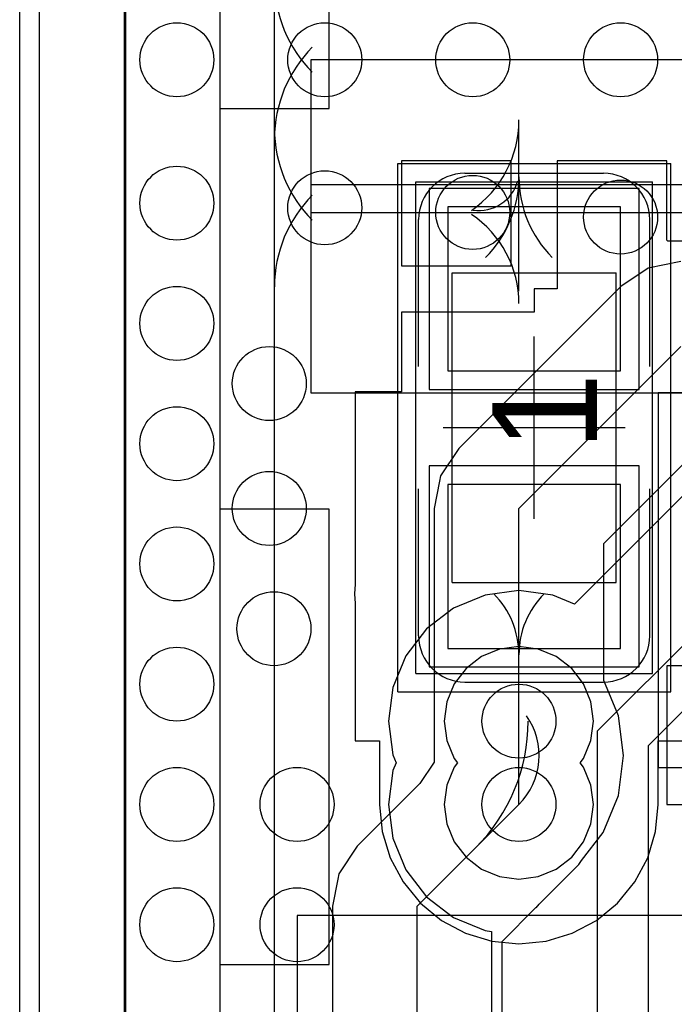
# Model space of a CAD drawing. Extents: x 772.2 to 790.5, y 469.3 to 499.1.
# Tile 12 of 20: x 773.4 to 777, y 485.5 to 490.9. Entities that reach past the tile are written whole.
import ezdxf

# ---------------------------------------------------------------- set-up
doc = ezdxf.new("R2010")
doc.units = 0
doc.layers.get('0').update_dxf_attribs({"linetype": 'CONTINUOUS'})
for name, color, linetype in [('BOTTOMLAYER', 5, 'CONTINUOUS'), ('BOTTOMOVERLAY', 54, 'CONTINUOUS'), ('KEEPOUTLAYER', 6, 'CONTINUOUS'), ('MECHANICAL15', 56, 'CONTINUOUS'), ('MECHANICAL16', 56, 'CONTINUOUS'), ('MIDLAYER1', 16, 'CONTINUOUS'), ('MIDLAYER2', 76, 'CONTINUOUS'), ('MULTILAYER', 9, 'CONTINUOUS'), ('TOPLAYER', 1, 'CONTINUOUS'), ('TOPOVERLAY', 2, 'CONTINUOUS'), ('TOPPASTE', 8, 'CONTINUOUS'), ('TOPSOLDER', 216, 'CONTINUOUS')]:
    doc.layers.add(name, color=color, linetype=linetype)

# ---------------------------------------------------------------- blocks, each defined once
blk = doc.blocks.new('0603C_57')
at = {"layer": 'MECHANICAL15'}
for p, q in [((-1.35, 0.650001), (1.35, 0.650001)), ((-1.35, 0.650001), (-1.35, -0.650001)), ((1.35, 0.650001), (1.35, -0.650001)), ((-1.35, -0.650001), (1.35, -0.650001))]:
    blk.add_line(p, q, dxfattribs=at)
at = {"layer": 'MECHANICAL16'}
for p, q in [((-1.45, 0.750001), (1.45, 0.750001)), ((-1.45, 0.750001), (-1.45, -0.750001)), ((1.45, 0.750001), (1.45, -0.750001)), ((0, 0.499999), (0, -0.499999)), ((-0.850001, 0.449999), (0.850001, 0.449999)), ((-0.850001, 0.449999), (-0.850001, -0.449999)), ((0.850001, 0.449999), (0.850001, -0.449999)), ((-0.499999, 0), (0.499999, 0)), ((-0.850001, -0.449999), (0.850001, -0.449999)), ((-1.45, -0.750001), (1.45, -0.750001))]:
    blk.add_line(p, q, dxfattribs=at)
at = {"layer": 'TOPLAYER'}
for p, q in [((-0.312001, 0.475), (-1.211999, 0.475)), ((-1.211999, 0.475), (-1.211999, -0.475)), ((-0.312001, -0.475), (-0.312001, 0.475)), ((1.211999, 0.475), (0.312001, 0.475)), ((0.312001, 0.475), (0.312001, -0.475)), ((1.211999, -0.475), (1.211999, 0.475)), ((-1.211999, -0.475), (-0.312001, -0.475)), ((0.312001, -0.475), (1.211999, -0.475))]:
    blk.add_line(p, q, dxfattribs=at)
at = {"layer": 'TOPOVERLAY'}
for p, q in [((-1.143, 0.635), (-0.336601, 0.635)), ((0.336601, 0.635), (1.143, 0.635)), ((-1.397, 0.381), (-1.397, -0.381)), ((1.397, 0.381), (1.397, -0.381)), ((0, 0.349999), (0, -0.349999)), ((-1.143, -0.635), (-0.336601, -0.635)), ((0.336601, -0.635), (1.143, -0.635))]:
    blk.add_line(p, q, dxfattribs=at)
for centre, start, end in [((-1.143, 0.381), 90, 180), ((1.143, 0.381), 0, 90), ((-1.143, -0.381), 180, 270), ((1.143, -0.381), -90, 0)]:
    blk.add_arc(centre, 0.254, start, end, dxfattribs=at)
at = {"layer": 'TOPPASTE'}
for p, q in [((-0.312001, 0.475), (-1.211999, 0.475)), ((-1.211999, 0.475), (-1.211999, -0.475)), ((-0.312001, -0.475), (-0.312001, 0.475)), ((1.211999, 0.475), (0.312001, 0.475)), ((0.312001, 0.475), (0.312001, -0.475)), ((1.211999, -0.475), (1.211999, 0.475)), ((-1.211999, -0.475), (-0.312001, -0.475)), ((0.312001, -0.475), (1.211999, -0.475))]:
    blk.add_line(p, q, dxfattribs=at)
at = {"layer": 'TOPSOLDER'}
for p, q in [((-0.210401, 0.5766), (-1.313599, 0.5766)), ((-1.313599, 0.5766), (-1.313599, -0.5766)), ((-0.210401, -0.5766), (-0.210401, 0.5766)), ((1.313599, 0.5766), (0.210401, 0.5766)), ((0.210401, 0.5766), (0.210401, -0.5766)), ((1.313599, -0.5766), (1.313599, 0.5766)), ((-1.313599, -0.5766), (-0.210401, -0.5766)), ((0.210401, -0.5766), (1.313599, -0.5766))]:
    blk.add_line(p, q, dxfattribs=at)
at = {"layer": 'MECHANICAL15'}
blk.add_text('1', height=0.575, dxfattribs=at).set_placement((-0.125938, -0.34494))

msp = doc.modelspace()

# ---------------------------------------------------------------- linework, layer by layer
at = {"layer": 'BOTTOMLAYER'}
for p, q in [((773.936496, 484.196591), (773.936496, 497.901504)), ((777.109365, 488.370629), (776.401858, 487.663122)), ((776.5288, 486.966006), (777.521394, 487.9586)), ((776.097, 487.736937), (775.911339, 487.712494)), ((776.282661, 487.712494), (776.097, 487.736937)), ((775.911339, 487.712494), (775.738332, 487.640831)), ((776.401858, 487.663122), (776.282661, 487.712494)), ((775.738332, 487.640831), (775.589767, 487.526833)), ((776.8082, 486.886202), (777.575798, 487.6538)), ((775.589767, 487.526833), (775.475769, 487.378268)), ((775.475769, 487.378268), (775.404106, 487.205261)), ((775.404106, 487.205261), (775.379663, 487.0196)), ((775.379663, 487.0196), (775.404106, 486.833939)), ((776.5288, 484.6828), (776.5288, 486.966006)), ((776.8082, 484.378), (776.8082, 486.886202)), ((775.404106, 486.833939), (775.421891, 486.791)), ((775.421891, 486.791), (775.404106, 486.748061)), ((775.404106, 486.748061), (775.379663, 486.5624)), ((775.379663, 486.5624), (775.404106, 486.376739)), ((775.404106, 486.376739), (775.475769, 486.203732)), ((775.475769, 486.203732), (775.589767, 486.055167)), ((775.589767, 486.055167), (775.738332, 485.941169)), ((775.738332, 485.941169), (775.911339, 485.869506)), ((775.911339, 485.869506), (775.946104, 485.864929)), ((775.946104, 485.864929), (775.946104, 485.032688))]:
    msp.add_line(p, q, dxfattribs=at)
for centre in [(774.2174, 490.6518), (775.0302, 490.6518), (775.843, 490.6518), (776.6558, 490.6518), (774.2174, 489.8644), (775.0302, 489.839), (775.843, 489.8136), (776.6558, 489.7882), (774.2174, 489.204), (774.7254, 488.8738), (774.2174, 488.5436), (774.7254, 488.188), (774.2174, 487.8832), (774.7508, 487.5276), (774.2174, 487.2228), (776.097, 487.0196), (774.2174, 486.5624), (774.8778, 486.5624), (776.097, 486.5624), (774.2174, 485.902), (774.8778, 485.902)]:
    msp.add_circle(centre, 0.2032, dxfattribs=at)
at = {"layer": 'BOTTOMOVERLAY'}
for p, q in [((773.460998, 494.3848), (773.460998, 483.8692)), ((774.4538, 492.284197), (774.4538, 471.584203))]:
    msp.add_line(p, q, dxfattribs=at)
at = {"layer": 'KEEPOUTLAYER'}
msp.add_line((773.3538, 483.8827), (773.3538, 498.4842), dxfattribs=at)
at = {"layer": 'MIDLAYER1'}
for p, q in [((773.930233, 483.888199), (773.930233, 497.907767)), ((775.990909, 487.41554), (775.892047, 487.37459)), ((776.097, 487.429508), (775.990909, 487.41554)), ((776.203091, 487.41554), (776.097, 487.429508)), ((776.301953, 487.37459), (776.203091, 487.41554)), ((775.892047, 487.37459), (775.80715, 487.30945)), ((776.38685, 487.30945), (776.301953, 487.37459)), ((775.80715, 487.30945), (775.74201, 487.224553)), ((776.45199, 487.224553), (776.38685, 487.30945)), ((775.74201, 487.224553), (775.70106, 487.125691)), ((776.49294, 487.125691), (776.45199, 487.224553)), ((775.70106, 487.125691), (775.687092, 487.0196)), ((776.506908, 487.0196), (776.49294, 487.125691)), ((775.687092, 487.0196), (775.70106, 486.913509)), ((776.49294, 486.913509), (776.506908, 487.0196)), ((775.70106, 486.913509), (775.74201, 486.814647)), ((776.45199, 486.814647), (776.49294, 486.913509)), ((775.74201, 486.767353), (775.70106, 486.668491)), ((775.74201, 486.814647), (775.760153, 486.791)), ((775.760153, 486.791), (775.74201, 486.767353)), ((776.433847, 486.791), (776.45199, 486.814647)), ((776.45199, 486.767353), (776.433847, 486.791)), ((776.49294, 486.668491), (776.45199, 486.767353)), ((775.70106, 486.668491), (775.687092, 486.5624)), ((776.506908, 486.5624), (776.49294, 486.668491)), ((775.687092, 486.5624), (775.70106, 486.456309)), ((776.49294, 486.456309), (776.506908, 486.5624)), ((775.70106, 486.456309), (775.74201, 486.357447)), ((776.45199, 486.357447), (776.49294, 486.456309)), ((775.74201, 486.357447), (775.80715, 486.27255)), ((776.38685, 486.27255), (776.45199, 486.357447)), ((775.80715, 486.27255), (775.892047, 486.20741)), ((776.301953, 486.20741), (776.38685, 486.27255)), ((775.892047, 486.20741), (775.990909, 486.16646)), ((776.203091, 486.16646), (776.301953, 486.20741)), ((775.990909, 486.16646), (776.097, 486.152492)), ((776.097, 486.152492), (776.203091, 486.16646))]:
    msp.add_line(p, q, dxfattribs=at)
for centre in [(774.2174, 490.6518), (775.0302, 490.6518), (775.843, 490.6518), (776.6558, 490.6518), (774.2174, 489.8644), (775.0302, 489.839), (775.843, 489.8136), (776.6558, 489.7882), (774.2174, 489.204), (774.7254, 488.8738), (774.2174, 488.5436), (774.7254, 488.188), (774.2174, 487.8832), (774.7508, 487.5276), (774.2174, 487.2228), (776.097, 487.0196), (774.2174, 486.5624), (774.8778, 486.5624), (776.097, 486.5624), (774.2174, 485.902), (774.8778, 485.902)]:
    msp.add_circle(centre, 0.2032, dxfattribs=at)
at = {"layer": 'MIDLAYER2'}
for p, q in [((773.936496, 483.889162), (773.936496, 497.901504)), ((776.986, 489.543156), (776.807611, 489.507672)), ((776.807611, 489.507672), (776.656379, 489.406623)), ((776.656379, 489.406623), (775.767379, 488.517621)), ((776.097, 488.188), (776.986, 489.077)), ((776.563156, 487.994914), (777.179088, 488.610844)), ((775.767379, 488.517621), (775.666328, 488.366392)), ((775.66044, 488.336796), (775.630844, 488.188)), ((775.666328, 488.366392), (775.66044, 488.336796)), ((775.630844, 488.188), (775.630844, 487.0196)), ((776.097, 487.0196), (776.097, 488.188)), ((776.563156, 487.242813), (776.563156, 487.994914)), ((776.643638, 487.048513), (776.563156, 487.242813)), ((776.672371, 486.830268), (776.643638, 487.048513)), ((775.630844, 487.0196), (775.630844, 486.794094)), ((776.097, 486.5624), (776.097, 487.0196)), ((776.643638, 486.612024), (776.672371, 486.830268)), ((775.630844, 486.794094), (775.553095, 486.677736)), ((775.553095, 486.677736), (775.208579, 486.333221)), ((776.559399, 486.408654), (776.643638, 486.612024)), ((775.5382, 486.0036), (776.097, 486.5624)), ((776.441289, 486.25473), (776.559399, 486.408654)), ((775.208579, 486.333221), (775.107528, 486.181992)), ((776.208613, 486.014771), (776.426623, 486.232777)), ((776.426623, 486.232777), (776.426626, 486.232784)), ((776.426626, 486.232787), (776.441289, 486.25473)), ((776.426626, 486.232784), (776.426626, 486.232787)), ((775.107528, 486.181992), (775.10164, 486.152396)), ((775.10164, 486.152396), (775.072044, 486.0036)), ((776.192496, 485.993768), (776.208613, 486.014771)), ((775.072044, 486.0036), (775.072044, 482.9556)), ((775.5382, 482.9556), (775.5382, 486.0036)), ((776.004356, 485.810514), (776.190053, 485.996211)), ((776.190053, 485.996211), (776.192496, 485.993768)), ((776.004356, 484.848769), (776.004356, 485.810514))]:
    msp.add_line(p, q, dxfattribs=at)
for centre in [(774.2174, 490.6518), (775.0302, 490.6518), (775.843, 490.6518), (776.6558, 490.6518), (774.2174, 489.8644), (775.0302, 489.839), (775.843, 489.8136), (776.6558, 489.7882), (774.2174, 489.204), (774.7254, 488.8738), (774.2174, 488.5436), (774.7254, 488.188), (774.2174, 487.8832), (774.7508, 487.5276), (774.2174, 487.2228), (776.097, 487.0196), (774.2174, 486.5624), (774.8778, 486.5624), (776.097, 486.5624), (774.2174, 485.902), (774.8778, 485.902)]:
    msp.add_circle(centre, 0.2032, dxfattribs=at)
for centre, radius, end in [((775.829142, 486.830268), 0.378816, 35.254), ((775.166664, 487.0196), 0.981136, 360)]:
    msp.add_arc(centre, radius, 315, end, dxfattribs=at)
at = {"layer": 'MULTILAYER'}
for centre in [(774.2174, 490.6518), (775.0302, 490.6518), (775.843, 490.6518), (776.6558, 490.6518), (774.2174, 489.8644), (775.0302, 489.839), (775.843, 489.8136), (776.6558, 489.7882), (774.2174, 489.204), (774.7254, 488.8738), (774.2174, 488.5436), (774.7254, 488.188), (774.2174, 487.8832), (774.7508, 487.5276), (774.2174, 487.2228), (776.097, 487.0196), (774.2174, 486.5624), (774.8778, 486.5624), (776.097, 486.5624), (774.2174, 485.902), (774.8778, 485.902)]:
    msp.add_circle(centre, 0.2032, dxfattribs=at)
at = {"layer": 'TOPLAYER'}
for p, q in [((773.930233, 484.015125), (773.930233, 497.907767)), ((774.7538, 482.9048), (774.7538, 492.584199)), ((774.954, 490.6518), (774.954, 489.8136)), ((780.9738, 490.6518), (774.954, 490.6518)), ((776.097, 489.3818), (776.097, 490.3216)), ((776.054, 490.097592), (775.452, 490.097592)), ((775.452, 490.097592), (775.452, 489.520593)), ((776.054, 489.520593), (776.054, 490.097592)), ((776.910001, 490.097592), (776.308, 490.097592)), ((776.308, 490.097592), (776.308, 489.393593)), ((776.910001, 489.660606), (776.910001, 490.097592)), ((774.954, 489.966), (774.954, 488.823)), ((777.8242, 489.966), (774.954, 489.966)), ((774.954, 489.8136), (780.9738, 489.8136)), ((776.914606, 489.656001), (776.910001, 489.660606)), ((777.3416, 489.656001), (776.914603, 489.656001)), ((776.914603, 489.656001), (776.914603, 489.656001)), ((776.914603, 489.656001), (776.914606, 489.656001)), ((775.452, 489.520593), (776.054, 489.520593)), ((776.308, 489.393593), (776.181, 489.393593)), ((776.181, 489.393593), (776.181, 489.266593)), ((776.181, 489.266593), (775.452, 489.266593)), ((775.452, 489.266593), (775.452, 488.827592)), ((774.954, 488.823), (777.8242, 488.823)), ((775.452, 488.827592), (775.198, 488.827592)), ((775.198, 488.827592), (775.198, 487.772824)), ((776.862688, 488.823), (776.862688, 486.7656)), ((777.8242, 488.823), (776.862688, 488.823)), ((776.097, 487.0196), (776.097, 487.8578)), ((775.198, 487.772824), (775.192719, 487.719207)), ((775.192719, 487.719207), (775.198, 487.665591)), ((775.198, 487.665591), (775.198, 486.911594)), ((776.9098, 487.3244), (776.9098, 486.5624)), ((780.9738, 487.3244), (776.9098, 487.3244)), ((776.097, 486.5624), (776.097, 487.0196)), ((775.198, 486.911594), (775.331312, 486.911594)), ((775.331312, 486.911594), (775.331312, 486.5624)), ((776.862688, 486.5624), (776.862688, 486.911594)), ((776.862688, 486.911594), (777.164001, 486.911594)), ((776.862688, 486.7656), (777.8242, 486.7656)), ((775.331312, 486.5624), (775.346024, 486.413023)), ((776.847976, 486.413023), (776.862688, 486.5624)), ((776.9098, 486.5624), (780.9738, 486.5624)), ((775.346024, 486.413023), (775.389597, 486.269383)), ((776.804403, 486.269383), (776.847976, 486.413023)), ((775.389597, 486.269383), (775.460354, 486.137006)), ((776.733646, 486.137006), (776.804403, 486.269383)), ((775.460354, 486.137006), (775.555576, 486.020976)), ((776.638424, 486.020976), (776.733646, 486.137006)), ((775.555576, 486.020976), (775.671606, 485.925754)), ((776.522394, 485.925754), (776.638424, 486.020976)), ((774.8778, 485.9528), (774.8778, 484.9368)), ((777.2654, 485.9528), (774.8778, 485.9528)), ((775.671606, 485.925754), (775.803983, 485.854997)), ((776.390017, 485.854997), (776.522394, 485.925754)), ((775.803983, 485.854997), (775.947623, 485.811424)), ((776.246377, 485.811424), (776.390017, 485.854997)), ((775.947623, 485.811424), (776.097, 485.796712)), ((776.097, 485.796712), (776.246377, 485.811424))]:
    msp.add_line(p, q, dxfattribs=at)
for centre in [(774.2174, 490.6518), (775.0302, 490.6518), (775.843, 490.6518), (776.6558, 490.6518), (774.2174, 489.8644), (775.0302, 489.839), (775.843, 489.8136), (776.6558, 489.7882), (774.2174, 489.204), (774.7254, 488.8738), (774.2174, 488.5436), (774.7254, 488.188), (774.2174, 487.8832), (774.7508, 487.5276), (774.2174, 487.2228), (776.097, 487.0196), (774.2174, 486.5624), (774.8778, 486.5624), (776.097, 486.5624), (774.2174, 485.902), (774.8778, 485.902)]:
    msp.add_circle(centre, 0.2032, dxfattribs=at)
for centre, radius, start, end in [((775.463796, 491.085396), 0.709996, 180, 225), ((775.463796, 490.218204), 0.709996, 135, 180), ((775.492582, 490.32158), 0.604418, 304.599, 360), ((775.463796, 490.272596), 0.709996, 180, 225), ((775.470514, 490.008286), 0.626486, 315, 360), ((776.723486, 490.008286), 0.626486, 180, 225), ((775.876678, 490.046269), 0.222395, 261.764006, 344.335006), ((775.463796, 489.405404), 0.709996, 135, 180), ((775.505884, 489.312654), 0.591116, 0, 56.061), ((775.623816, 487.384616), 0.473184, 0, 45), ((776.570184, 487.384616), 0.473184, 135, 180)]:
    msp.add_arc(centre, radius, start, end, dxfattribs=at)
at = {"layer": 'TOPPASTE'}
for p, q in [((774.4538, 492.884198), (774.4538, 490.384193)), ((775.053799, 490.384193), (775.053799, 492.884198)), ((774.4538, 490.384193), (775.053799, 490.384193)), ((775.053799, 488.1842), (774.4538, 488.1842)), ((774.4538, 488.1842), (774.4538, 485.684195)), ((775.053799, 485.684195), (775.053799, 488.1842)), ((774.4538, 485.684195), (775.053799, 485.684195))]:
    msp.add_line(p, q, dxfattribs=at)
at = {"layer": 'TOPSOLDER'}
for p, q in [((774.4538, 492.884198), (774.4538, 490.384193)), ((775.053799, 490.384193), (775.053799, 492.884198)), ((774.4538, 490.384193), (775.053799, 490.384193)), ((775.053799, 488.1842), (774.4538, 488.1842)), ((774.4538, 488.1842), (774.4538, 485.684195)), ((775.053799, 485.684195), (775.053799, 488.1842)), ((774.4538, 485.684195), (775.053799, 485.684195))]:
    msp.add_line(p, q, dxfattribs=at)

# ---------------------------------------------------------------- block references
at = {"rotation": 90}
msp.add_blockref('0603C_57', (776.181, 488.631593), dxfattribs=at)

doc.saveas('drawing.dxf')
